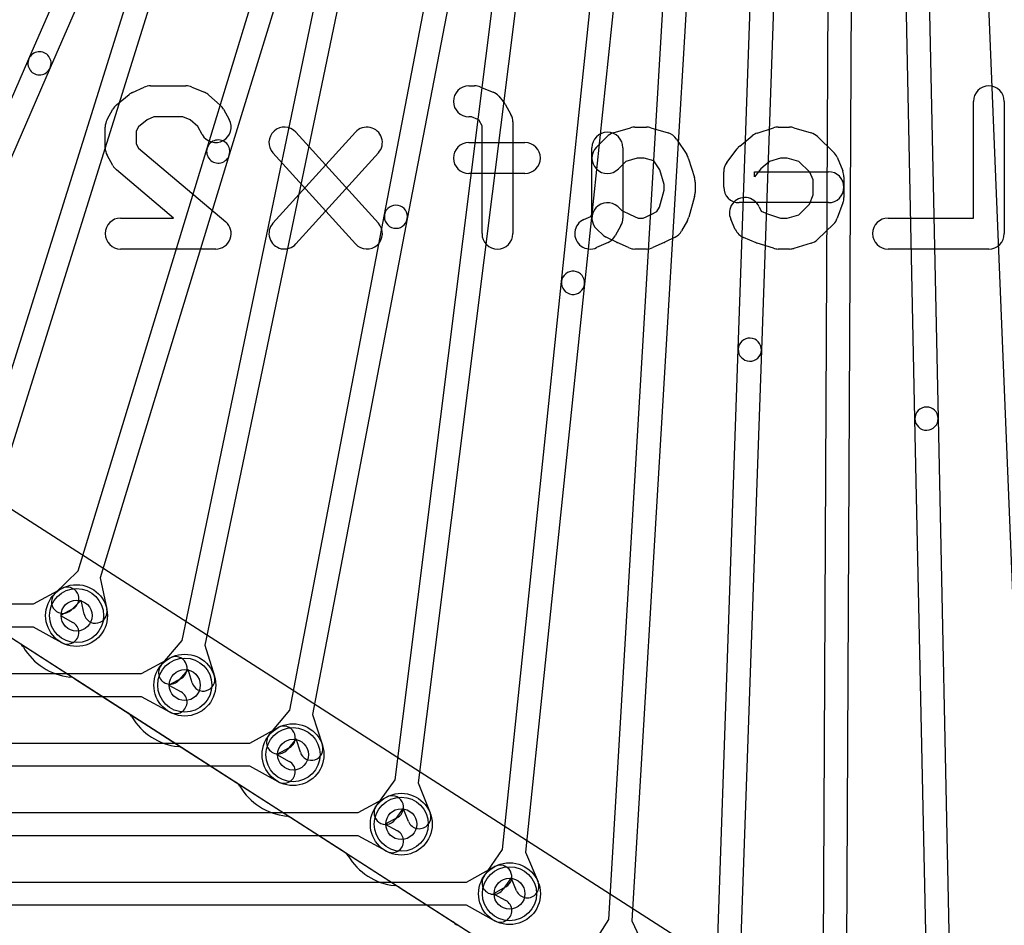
# Model space of a CAD drawing. Extents: x 0 to 47.5, y -0.5 to 20.
# Tile 6 of 8: x 33 to 39.4, y 7.1 to 13. Entities that reach past the tile are written whole.
import ezdxf

# ---------------------------------------------------------------- set-up
doc = ezdxf.new("R2010")
doc.units = 0
for name, color, linetype in [('Hole', 1, 'CONTINUOUS'), ('L1', 3, 'CONTINUOUS'), ('L2', 3, 'CONTINUOUS'), ('L3', 3, 'CONTINUOUS'), ('L4', 3, 'CONTINUOUS'), ('PartsSilk-B', 221, 'CONTINUOUS'), ('Resist-A', 2, 'CONTINUOUS'), ('Resist-B', 2, 'CONTINUOUS'), ('Silk-B', 140, 'CONTINUOUS')]:
    doc.layers.add(name, color=color, linetype=linetype)

msp = doc.modelspace()

# ---------------------------------------------------------------- linework, layer by layer
at = {"layer": 'Hole'}
for centre in [(33.4, 9.1), (34.1, 8.65), (34.8, 8.2), (35.5, 7.75), (36.2, 7.3)]:
    msp.add_circle(centre, 0.1, dxfattribs=at)
at = {"layer": 'L1'}
for p, q in [((45.50046, 1.73727), (28.69418, 12.5413)), ((33.1208, 9.175), (33.30383, 9.27536)), ((8.2792, 9.175), (33.1208, 9.175)), ((33.37595, 9.14384), (33.296, 9.1)), ((33.296, 9.1), (33.37595, 9.05616)), ((33.1208, 9.025), (8.2792, 9.025)), ((33.30383, 8.92464), (33.1208, 9.025)), ((33.8208, 8.725), (34.00383, 8.82536)), ((8.9792, 8.725), (33.8208, 8.725)), ((34.07595, 8.69384), (33.996, 8.65)), ((33.996, 8.65), (34.07595, 8.60616)), ((33.8208, 8.575), (8.9792, 8.575)), ((34.00383, 8.47464), (33.8208, 8.575)), ((34.5208, 8.275), (34.70383, 8.37536)), ((9.6792, 8.275), (34.5208, 8.275)), ((34.77595, 8.24384), (34.696, 8.2)), ((34.696, 8.2), (34.77595, 8.15616)), ((34.5208, 8.125), (9.6792, 8.125)), ((34.70383, 8.02464), (34.5208, 8.125)), ((35.2208, 7.825), (35.40383, 7.92536)), ((10.3792, 7.825), (35.2208, 7.825)), ((35.47595, 7.79384), (35.396, 7.75)), ((35.396, 7.75), (35.47595, 7.70616)), ((35.2208, 7.675), (10.3792, 7.675)), ((35.40383, 7.57464), (35.2208, 7.675)), ((35.9208, 7.375), (36.10383, 7.47536)), ((11.0792, 7.375), (35.9208, 7.375)), ((36.17595, 7.34384), (36.096, 7.3)), ((36.096, 7.3), (36.17595, 7.25616)), ((35.9208, 7.225), (11.0792, 7.225)), ((36.10383, 7.12464), (35.9208, 7.225))]:
    msp.add_line(p, q, dxfattribs=at)
for centre in [(33.4, 9.1), (34.1, 8.65), (34.8, 8.2), (35.5, 7.75), (36.2, 7.3)]:
    msp.add_circle(centre, 0.2, dxfattribs=at)
for centre, start, end in [((33.33989, 9.2096), -61.261501, 118.737236), ((33.33989, 8.9904), -118.738499, 61.262764), ((34.03989, 8.7596), -61.261501, 118.737236), ((34.03989, 8.5404), -118.738499, 61.262764), ((34.73989, 8.3096), -61.261501, 118.737236), ((34.73989, 8.0904), -118.738499, 61.262764), ((35.43989, 7.8596), -61.261501, 118.737236), ((35.43989, 7.6404), -118.738499, 61.262764), ((36.13989, 7.4096), -61.261501, 118.737236), ((36.13989, 7.1904), -118.738499, 61.262764)]:
    msp.add_arc(centre, 0.075, start, end, dxfattribs=at)
at = {"layer": 'L2'}
for p, q in [((32.71181, 9.83885), (34.55482, 15.72748)), ((34.69798, 15.68269), (32.85497, 9.79405)), ((34.08344, 8.93862), (35.49228, 15.71015)), ((35.63914, 15.6796), (34.2303, 8.90807)), ((35.46042, 8.03638), (36.42396, 15.69878)), ((36.57278, 15.68007), (35.60925, 8.01768)), ((36.8417, 7.13317), (37.35057, 15.69137)), ((37.50031, 15.68248), (36.99144, 7.12425)), ((38.22638, 6.22956), (38.27296, 15.68657)), ((38.42296, 15.68582), (38.37638, 6.22883)), ((39.6137, 5.32592), (39.1919, 15.68348)), ((33.9479, 8.77986), (34.08344, 8.93862)), ((34.2303, 8.90807), (34.29128, 8.70842)), ((34.12119, 8.75181), (34.06198, 8.68246)), ((34.14782, 8.6646), (34.12119, 8.75181)), ((33.38916, 8.69083), (34.43227, 8.02026)), ((35.338, 7.86728), (35.46042, 8.03638)), ((35.60925, 8.01768), (35.686, 7.82352)), ((35.51298, 7.85318), (35.4595, 7.77932)), ((35.5465, 7.76838), (35.51298, 7.85318)), ((34.78916, 7.79083), (35.83227, 7.12026)), ((36.73065, 6.9564), (36.8417, 7.13317)), ((36.99144, 7.12425), (37.08077, 6.93558))]:
    msp.add_line(p, q, dxfattribs=at)
for centre in [(34.1, 8.65), (35.5, 7.75)]:
    msp.add_circle(centre, 0.2, dxfattribs=at)
for centre, radius, start, end in [((32.99173, 8.85719), 0.07498, 30.734423, 57.267988), ((33.40001, 9.1), 0.40005, -149.25829, -96.282779), ((34.00494, 8.73116), 0.075, 139.509737, -40.488436), ((33.34862, 8.62777), 0.07497, 57.263855, 84.173813), ((34.21955, 8.68651), 0.075, -163.014656, 16.983546), ((34.39173, 7.95719), 0.07498, 30.734423, 57.267988), ((34.80001, 8.2), 0.40005, -149.25829, -96.282779), ((35.39875, 7.8233), 0.075, 144.097318, -35.903757), ((34.74862, 7.72777), 0.07497, 57.263855, 84.173813), ((35.61625, 7.79595), 0.075, -158.432658, 21.569459), ((35.79173, 7.05719), 0.07498, 30.734423, 57.267988)]:
    msp.add_arc(centre, radius, start, end, dxfattribs=at)
at = {"layer": 'L3'}
for p, q in [((33.09162, 12.70387), (34.14854, 15.13939)), ((34.28614, 15.07968), (33.22922, 12.64415)), ((37.67927, 10.82381), (37.82444, 14.98519)), ((37.97435, 14.97995), (37.82917, 10.81859)), ((38.82239, 10.37312), (38.72524, 14.9879)), ((38.8752, 14.99106), (38.97235, 10.37628)), ((35.39184, 11.69524), (36.00855, 14.92103)), ((36.53616, 11.26128), (36.92005, 14.95622)), ((37.06924, 14.94072), (36.68536, 11.24578)), ((34.24443, 12.12489), (35.08474, 14.87923)), ((36.15588, 14.89287), (35.53918, 11.66708)), ((35.22821, 14.83546), (34.38791, 12.08111)), ((32.04235, 10.28598), (33.09162, 12.70387)), ((33.22922, 12.64415), (32.17995, 10.22626)), ((33.40973, 9.38892), (34.24443, 12.12489)), ((34.38791, 12.08111), (33.55321, 9.34515)), ((34.77876, 8.48832), (35.39184, 11.69524)), ((35.53918, 11.66708), (34.92609, 8.46014)), ((36.15425, 7.58544), (36.53616, 11.26128)), ((36.68536, 11.24578), (36.30345, 7.56997)), ((37.53478, 6.68167), (37.67927, 10.82381)), ((37.82917, 10.81859), (37.68468, 6.67642)), ((38.91914, 5.77757), (38.82239, 10.37312)), ((38.97235, 10.37628), (39.0691, 5.78072)), ((33.26033, 9.24315), (33.40973, 9.38892)), ((33.55321, 9.34515), (33.59579, 9.1408)), ((33.43035, 9.19947), (33.36509, 9.13579)), ((33.44895, 9.1102), (33.43035, 9.19947)), ((32.68916, 9.14083), (33.73227, 8.47026)), ((34.64581, 8.32738), (34.77876, 8.48832)), ((34.92609, 8.46014), (34.9903, 8.26152)), ((34.81953, 8.30215), (34.76145, 8.23184)), ((34.84758, 8.21538), (34.81953, 8.30215)), ((34.08916, 8.24083), (35.13227, 7.57026)), ((36.03551, 7.41376), (36.15425, 7.58544)), ((36.30345, 7.56997), (36.38437, 7.37752)), ((36.21074, 7.40344), (36.15887, 7.32844)), ((36.24609, 7.31938), (36.21074, 7.40344)), ((35.48916, 7.34083), (36.53227, 6.67026))]:
    msp.add_line(p, q, dxfattribs=at)
for centre in [(33.4, 9.1), (34.8, 8.2), (36.2, 7.3)]:
    msp.add_circle(centre, 0.2, dxfattribs=at)
for centre, radius, start, end in [((33.16042, 12.67401), 0.075, -23.461404, 156.540966), ((33.16042, 12.67401), 0.075, 156.538596, -23.459147), ((34.31617, 12.103), 0.075, -16.968501, 163.033843), ((34.31617, 12.103), 0.075, 163.031499, -16.966203), ((35.46551, 11.68116), 0.075, -10.820032, 169.177082), ((35.46551, 11.68116), 0.075, 169.179968, -10.823094), ((36.61076, 11.25353), 0.075, -5.931034, 174.068421), ((36.61076, 11.25353), 0.075, 174.068966, -5.931529), ((37.75422, 10.8212), 0.075, -1.994417, 178.002223), ((37.75422, 10.8212), 0.075, 178.005583, -1.997961), ((38.89737, 10.3747), 0.075, 1.207174, -178.793896), ((38.89737, 10.3747), 0.075, -178.792826, 1.206008), ((33.31271, 9.18947), 0.075, 134.297749, -45.703809), ((33.52237, 9.1255), 0.075, -168.228595, 11.769827), ((33.69173, 8.4072), 0.07497, 30.738328, 57.263855), ((33.69208, 8.40663), 0.07497, 30.022632, 31.249499), ((34.10001, 8.65), 0.40005, -149.030349, -96.282779), ((34.70363, 8.27961), 0.075, 140.437003, -39.559078), ((34.04862, 8.17777), 0.07497, 57.263855, 84.173813), ((34.91894, 8.23845), 0.075, -162.08448, 17.913572), ((35.09173, 7.50719), 0.07498, 30.734423, 57.267988), ((35.50001, 7.75), 0.40005, -149.25829, -96.282779), ((36.09719, 7.3711), 0.075, 145.330939, -34.668768), ((35.44862, 7.27777), 0.07497, 57.263855, 84.173813), ((36.31523, 7.34845), 0.075, -157.19562, 22.804883)]:
    msp.add_arc(centre, radius, start, end, dxfattribs=at)
at = {"layer": 'L4'}
for p, q in [((26.91337, 12.85384), (44.59266, 1.48858)), ((44.95608, 2.08723), (28.69418, 12.5413))]:
    msp.add_line(p, q, dxfattribs=at)
for centre in [(33.4, 9.1), (34.1, 8.65), (34.8, 8.2), (35.5, 7.75), (36.2, 7.3)]:
    msp.add_circle(centre, 0.2, dxfattribs=at)
at = {"layer": 'PartsSilk-B'}
for p, q in [((33.76266, 12.48563), (33.83674, 12.51897)), ((33.87778, 12.52778), (34.10741, 12.52778)), ((34.14528, 12.52033), (34.22676, 12.48699)), ((35.93704, 12.52778), (35.97407, 12.52778)), ((36.01194, 12.52033), (36.09343, 12.48699)), ((33.6589, 12.40518), (33.74038, 12.47184)), ((34.25578, 12.46877), (34.32985, 12.40211)), ((36.1303, 12.46088), (36.15993, 12.42755)), ((39.2, 11.67222), (39.2, 12.42778)), ((39.4, 12.42778), (39.4, 11.57222)), ((33.59777, 12.30967), (33.6348, 12.37634)), ((34.35038, 12.37635), (34.38742, 12.30968)), ((36.17261, 12.40967), (36.20964, 12.343)), ((33.85679, 12.30867), (33.80035, 12.2625)), ((33.89925, 12.32778), (33.85679, 12.30867)), ((34.08774, 12.32778), (33.89925, 12.32778)), ((34.13492, 12.30847), (34.08774, 12.32778)), ((34.18365, 12.26462), (34.13492, 12.30847)), ((35.9544, 12.32778), (35.93704, 12.32778)), ((35.99623, 12.31067), (35.9544, 12.32778)), ((36.00312, 12.30291), (35.99623, 12.31067)), ((36.02222, 12.26853), (36.00312, 12.30291)), ((36.22222, 12.29444), (36.22222, 11.57222)), ((33.58519, 12.12778), (33.58519, 12.26111)), ((33.80035, 12.2625), (33.78519, 12.2352)), ((33.78519, 12.2352), (33.78519, 12.15369)), ((34.21258, 12.21254), (34.18365, 12.26462)), ((34.67032, 11.63935), (35.20366, 12.22824)), ((34.81856, 12.22824), (35.3519, 11.63935)), ((36.02222, 11.57222), (36.02222, 12.26853)), ((36.87127, 12.22356), (36.98238, 12.25689)), ((37.01111, 12.26111), (37.08519, 12.26111)), ((37.11392, 12.25689), (37.22503, 12.22356)), ((37.80273, 12.22298), (37.90644, 12.25631)), ((37.93704, 12.26111), (38.01111, 12.26111)), ((38.03984, 12.25689), (38.15095, 12.22356)), ((36.76262, 12.13182), (36.82929, 12.19849)), ((37.27951, 12.18325), (37.34617, 12.08325)), ((37.68852, 12.1385), (37.77, 12.20517)), ((38.19163, 12.19977), (38.29534, 12.09977)), ((33.78519, 12.15369), (33.80077, 12.12564)), ((33.80077, 12.12564), (34.36459, 11.64856)), ((35.93704, 12.16111), (36.3, 12.16111)), ((36.73333, 11.69813), (36.73333, 12.12778)), ((36.93333, 12.12778), (36.93333, 11.67222)), ((37.60519, 12.03222), (37.67185, 12.12111)), ((33.6348, 12.01255), (33.59777, 12.07922)), ((35.20366, 11.50509), (34.67032, 12.09398)), ((35.3519, 12.09398), (34.81856, 11.50509)), ((36.95288, 12.03924), (36.90404, 11.9904)), ((37.02579, 12.06111), (36.95288, 12.03924)), ((37.07051, 12.06111), (37.02579, 12.06111)), ((37.13307, 12.04235), (37.07051, 12.06111)), ((37.17155, 11.98462), (37.13307, 12.04235)), ((37.35866, 12.05678), (37.3957, 11.93456)), ((37.88198, 12.03838), (37.82457, 11.9914)), ((37.95271, 12.06111), (37.88198, 12.03838)), ((37.99643, 12.06111), (37.95271, 12.06111)), ((38.07026, 12.03896), (37.99643, 12.06111)), ((38.14159, 11.97019), (38.07026, 12.03896)), ((38.31824, 12.06623), (38.35527, 11.97734)), ((34.02701, 11.67222), (33.65763, 11.98477)), ((37.2, 11.89074), (37.17155, 11.98462)), ((37.58519, 11.87222), (37.58519, 11.97222)), ((37.82457, 11.9914), (37.78519, 11.93889)), ((37.78519, 11.93889), (37.78519, 11.97222)), ((37.78519, 11.97222), (38.26296, 11.97222)), ((36.3, 11.96111), (35.93704, 11.96111)), ((38.16296, 11.91889), (38.14159, 11.97019)), ((38.16296, 11.82348), (38.16296, 11.91889)), ((38.36296, 11.93889), (38.36296, 11.80556)), ((37.16978, 11.74375), (37.2, 11.85252)), ((37.2, 11.85252), (37.2, 11.89074)), ((37.4, 11.90556), (37.4, 11.83889)), ((37.39635, 11.81212), (37.35931, 11.67879)), ((38.14008, 11.7617), (38.16296, 11.82348)), ((36.90022, 11.74656), (36.9272, 11.72228)), ((36.9272, 11.72228), (36.97994, 11.69591)), ((37.15353, 11.7145), (37.16978, 11.74375)), ((38.26296, 11.77222), (37.68519, 11.77222)), ((37.8136, 11.74617), (37.82691, 11.71623)), ((38.07026, 11.69437), (38.14008, 11.7617)), ((38.35674, 11.77083), (38.31971, 11.67083)), ((33.68519, 11.67222), (34.02701, 11.67222)), ((36.68118, 11.66341), (36.725, 11.68313)), ((36.725, 11.68313), (36.73333, 11.69813)), ((36.97994, 11.69591), (37.03258, 11.67222)), ((37.03258, 11.67222), (37.06372, 11.67222)), ((37.06372, 11.67222), (37.11636, 11.69591)), ((37.11636, 11.69591), (37.15353, 11.7145)), ((37.35038, 11.657), (37.31335, 11.59033)), ((37.66047, 11.59828), (37.63084, 11.66495)), ((37.82691, 11.71623), (37.86761, 11.69958)), ((37.86761, 11.69958), (37.95272, 11.67222)), ((37.95272, 11.67222), (37.99643, 11.67222)), ((37.99643, 11.67222), (38.07026, 11.69437)), ((38.64815, 11.67222), (39.2, 11.67222)), ((36.80348, 11.56455), (36.76644, 11.59788)), ((36.92075, 11.62366), (36.88372, 11.557)), ((38.29534, 11.63357), (38.19163, 11.53357)), ((36.89232, 11.51611), (36.82565, 11.54944)), ((37.27065, 11.54944), (37.20398, 11.51611)), ((37.79547, 11.513), (37.71399, 11.54633)), ((34.3, 11.47222), (33.68519, 11.47222)), ((36.83734, 11.51437), (36.76326, 11.48103)), ((36.97006, 11.48103), (36.89599, 11.51437)), ((37.08519, 11.47222), (37.01111, 11.47222)), ((37.20031, 11.51437), (37.12624, 11.48103)), ((37.90644, 11.47702), (37.80273, 11.51036)), ((38.01111, 11.47222), (37.93704, 11.47222)), ((38.15096, 11.50978), (38.03985, 11.47644)), ((39.3, 11.47222), (38.64815, 11.47222))]:
    msp.add_line(p, q, dxfattribs=at)
for centre, start, end in [((33.8037, 12.39444), 114.230097, 129.286182), ((33.87778, 12.42778), 90, 114.230097), ((34.10741, 12.42778), 67.746396, 90), ((34.18889, 12.39444), 48.015769, 67.746396), ((35.93704, 12.42778), 90, -90), ((35.97407, 12.42778), 67.746396, 90), ((36.05556, 12.39444), 41.635443, 67.74906), ((39.3, 12.42778), 0, 180), ((36.08519, 12.36111), 29.051265, 41.63674), ((33.72222, 12.32778), 129.286182, 150.948735), ((34.26296, 12.32778), 29.056274, 48.015769), ((33.68519, 12.26111), 150.948735, 180), ((34.3, 12.26111), -150.943726, 29.055334), ((36.12222, 12.29444), 0, 29.048766), ((34.74444, 12.16111), 42.166931, -137.833808), ((35.27778, 12.16111), -42.166931, 137.833808), ((36.83333, 12.12778), 0, 180), ((37.01111, 12.16111), 90, 106.697825), ((37.08519, 12.16111), 73.302951, 90), ((37.93704, 12.16111), 90, 107.816206), ((38.01111, 12.16111), 73.302951, 90), ((36.9, 12.12778), 106.697049, 135), ((37.1963, 12.12778), 33.688478, 73.302175), ((37.83333, 12.12778), 107.818889, 129.291321), ((38.12222, 12.12778), 46.045309, 73.302175), ((33.68519, 12.12778), 180, -150.948735), ((35.93704, 12.06111), 90, -90), ((36.3, 12.06111), -90, 90), ((36.83333, 12.06111), 135, -45), ((37.75185, 12.06111), 129.294244, 143.133196), ((38.22593, 12.02778), 22.613254, 46.043365), ((37.26296, 12.02778), 16.858399, 33.687423), ((33.72222, 12.06111), -150.948735, -130.234003), ((37.68519, 11.97222), 143.130102, 180), ((38.26296, 11.87222), -90, 90), ((38.26296, 11.93889), 0, 22.615746), ((37.3, 11.90556), 0, 16.85996), ((37.68519, 11.87222), 180, -90), ((37.3, 11.83889), -15.527485, 0), ((37.72222, 11.70556), 23.960744, -156.038308), ((38.26296, 11.80556), -20.321346, 0), ((36.83333, 11.67222), 48.019601, -131.982084), ((33.68519, 11.57222), 90, -90), ((36.72222, 11.57222), 114.230097, -65.769682), ((36.83333, 11.67222), -29.051265, 0), ((37.26296, 11.70556), -29.051265, -15.525662), ((38.22593, 11.70556), -46.045309, -20.319591), ((38.64815, 11.57222), 90, -90), ((34.3, 11.57222), -90, 49.763686), ((34.74444, 11.57222), 137.833069, -42.166192), ((35.27778, 11.57222), -137.833069, 42.166192), ((37.22593, 11.63889), -63.437511, -29.048766), ((37.75185, 11.63889), -156.039256, -112.247381), ((36.12222, 11.57222), 180, 0), ((36.87037, 11.63889), -131.980399, -116.561613), ((36.7963, 11.60556), -65.769903, -29.052415), ((38.12222, 11.60556), -73.297463, -46.043365), ((39.3, 11.57222), -90, 0), ((36.93704, 11.60556), -116.562489, -114.233213), ((37.01111, 11.57222), -114.235321, -90), ((37.08519, 11.57222), -90, -65.766787), ((37.15926, 11.60556), -65.764679, -63.438387), ((37.83333, 11.60556), -112.246131, -107.821214), ((37.93704, 11.57222), -107.818889, -90), ((38.01111, 11.57222), -90, -73.297444)]:
    msp.add_arc(centre, 0.1, start, end, dxfattribs=at)
at = {"layer": 'Resist-A'}
for centre in [(33.4, 9.1), (34.1, 8.65), (34.8, 8.2), (35.5, 7.75), (36.2, 7.3)]:
    msp.add_circle(centre, 0.175, dxfattribs=at)
at = {"layer": 'Resist-B'}
for centre in [(33.4, 9.1), (34.1, 8.65), (34.8, 8.2), (35.5, 7.75), (36.2, 7.3)]:
    msp.add_circle(centre, 0.175, dxfattribs=at)
at = {"layer": 'Silk-B'}
for p, q in [((33.76266, 12.48563), (33.83674, 12.51897)), ((33.87778, 12.52778), (34.10741, 12.52778)), ((34.14528, 12.52033), (34.22676, 12.48699)), ((35.93704, 12.52778), (35.97407, 12.52778)), ((36.01194, 12.52033), (36.09343, 12.48699)), ((33.6589, 12.40518), (33.74038, 12.47184)), ((34.25578, 12.46877), (34.32985, 12.40211)), ((36.1303, 12.46088), (36.15993, 12.42755)), ((39.2, 11.67222), (39.2, 12.42778)), ((39.4, 12.42778), (39.4, 11.57222)), ((33.59777, 12.30967), (33.6348, 12.37634)), ((34.35038, 12.37635), (34.38742, 12.30968)), ((36.17261, 12.40967), (36.20964, 12.343)), ((33.85679, 12.30867), (33.80035, 12.2625)), ((33.89925, 12.32778), (33.85679, 12.30867)), ((34.08774, 12.32778), (33.89925, 12.32778)), ((34.13492, 12.30847), (34.08774, 12.32778)), ((34.18365, 12.26462), (34.13492, 12.30847)), ((35.9544, 12.32778), (35.93704, 12.32778)), ((35.99623, 12.31067), (35.9544, 12.32778)), ((36.00312, 12.30291), (35.99623, 12.31067)), ((36.02222, 12.26853), (36.00312, 12.30291)), ((36.22222, 12.29444), (36.22222, 11.57222)), ((33.58519, 12.12778), (33.58519, 12.26111)), ((33.80035, 12.2625), (33.78519, 12.2352)), ((33.78519, 12.2352), (33.78519, 12.15369)), ((34.21258, 12.21254), (34.18365, 12.26462)), ((34.67032, 11.63935), (35.20366, 12.22824)), ((34.81856, 12.22824), (35.3519, 11.63935)), ((36.02222, 11.57222), (36.02222, 12.26853)), ((36.87127, 12.22356), (36.98238, 12.25689)), ((37.01111, 12.26111), (37.08519, 12.26111)), ((37.11392, 12.25689), (37.22503, 12.22356)), ((37.80273, 12.22298), (37.90644, 12.25631)), ((37.93704, 12.26111), (38.01111, 12.26111)), ((38.03984, 12.25689), (38.15095, 12.22356)), ((36.76262, 12.13182), (36.82929, 12.19849)), ((37.27951, 12.18325), (37.34617, 12.08325)), ((37.68852, 12.1385), (37.77, 12.20517)), ((38.19163, 12.19977), (38.29534, 12.09977)), ((33.78519, 12.15369), (33.80077, 12.12564)), ((33.80077, 12.12564), (34.36459, 11.64856)), ((35.93704, 12.16111), (36.3, 12.16111)), ((36.73333, 11.69813), (36.73333, 12.12778)), ((36.93333, 12.12778), (36.93333, 11.67222)), ((37.60519, 12.03222), (37.67185, 12.12111)), ((33.6348, 12.01255), (33.59777, 12.07922)), ((35.20366, 11.50509), (34.67032, 12.09398)), ((35.3519, 12.09398), (34.81856, 11.50509)), ((36.95288, 12.03924), (36.90404, 11.9904)), ((37.02579, 12.06111), (36.95288, 12.03924)), ((37.07051, 12.06111), (37.02579, 12.06111)), ((37.13307, 12.04235), (37.07051, 12.06111)), ((37.17155, 11.98462), (37.13307, 12.04235)), ((37.35866, 12.05678), (37.3957, 11.93456)), ((37.88198, 12.03838), (37.82457, 11.9914)), ((37.95271, 12.06111), (37.88198, 12.03838)), ((37.99643, 12.06111), (37.95271, 12.06111)), ((38.07026, 12.03896), (37.99643, 12.06111)), ((38.14159, 11.97019), (38.07026, 12.03896)), ((38.31824, 12.06623), (38.35527, 11.97734)), ((34.02701, 11.67222), (33.65763, 11.98477)), ((37.2, 11.89074), (37.17155, 11.98462)), ((37.58519, 11.87222), (37.58519, 11.97222)), ((37.82457, 11.9914), (37.78519, 11.93889)), ((37.78519, 11.93889), (37.78519, 11.97222)), ((37.78519, 11.97222), (38.26296, 11.97222)), ((36.3, 11.96111), (35.93704, 11.96111)), ((38.16296, 11.91889), (38.14159, 11.97019)), ((38.16296, 11.82348), (38.16296, 11.91889)), ((38.36296, 11.93889), (38.36296, 11.80556)), ((37.16978, 11.74375), (37.2, 11.85252)), ((37.2, 11.85252), (37.2, 11.89074)), ((37.4, 11.90556), (37.4, 11.83889)), ((37.39635, 11.81212), (37.35931, 11.67879)), ((38.14008, 11.7617), (38.16296, 11.82348)), ((36.90022, 11.74656), (36.9272, 11.72228)), ((36.9272, 11.72228), (36.97994, 11.69591)), ((37.15353, 11.7145), (37.16978, 11.74375)), ((38.26296, 11.77222), (37.68519, 11.77222)), ((37.8136, 11.74617), (37.82691, 11.71623)), ((38.07026, 11.69437), (38.14008, 11.7617)), ((38.35674, 11.77083), (38.31971, 11.67083)), ((33.68519, 11.67222), (34.02701, 11.67222)), ((36.68118, 11.66341), (36.725, 11.68313)), ((36.725, 11.68313), (36.73333, 11.69813)), ((36.97994, 11.69591), (37.03258, 11.67222)), ((37.03258, 11.67222), (37.06372, 11.67222)), ((37.06372, 11.67222), (37.11636, 11.69591)), ((37.11636, 11.69591), (37.15353, 11.7145)), ((37.35038, 11.657), (37.31335, 11.59033)), ((37.66047, 11.59828), (37.63084, 11.66495)), ((37.82691, 11.71623), (37.86761, 11.69958)), ((37.86761, 11.69958), (37.95272, 11.67222)), ((37.95272, 11.67222), (37.99643, 11.67222)), ((37.99643, 11.67222), (38.07026, 11.69437)), ((38.64815, 11.67222), (39.2, 11.67222)), ((36.80348, 11.56455), (36.76644, 11.59788)), ((36.92075, 11.62366), (36.88372, 11.557)), ((38.29534, 11.63357), (38.19163, 11.53357)), ((36.89232, 11.51611), (36.82565, 11.54944)), ((37.27065, 11.54944), (37.20398, 11.51611)), ((37.79547, 11.513), (37.71399, 11.54633)), ((34.3, 11.47222), (33.68519, 11.47222)), ((36.83734, 11.51437), (36.76326, 11.48103)), ((36.97006, 11.48103), (36.89599, 11.51437)), ((37.08519, 11.47222), (37.01111, 11.47222)), ((37.20031, 11.51437), (37.12624, 11.48103)), ((37.90644, 11.47702), (37.80273, 11.51036)), ((38.01111, 11.47222), (37.93704, 11.47222)), ((38.15096, 11.50978), (38.03985, 11.47644)), ((39.3, 11.47222), (38.64815, 11.47222))]:
    msp.add_line(p, q, dxfattribs=at)
for centre, start, end in [((33.8037, 12.39444), 114.230097, 129.286182), ((33.87778, 12.42778), 90, 114.230097), ((34.10741, 12.42778), 67.746396, 90), ((34.18889, 12.39444), 48.015769, 67.746396), ((35.93704, 12.42778), 90, -90), ((35.97407, 12.42778), 67.746396, 90), ((36.05556, 12.39444), 41.635443, 67.74906), ((39.3, 12.42778), 0, 180), ((36.08519, 12.36111), 29.051265, 41.63674), ((33.72222, 12.32778), 129.286182, 150.948735), ((34.26296, 12.32778), 29.056274, 48.015769), ((33.68519, 12.26111), 150.948735, 180), ((34.3, 12.26111), -150.943726, 29.055334), ((36.12222, 12.29444), 0, 29.048766), ((34.74444, 12.16111), 42.166931, -137.833808), ((35.27778, 12.16111), -42.166931, 137.833808), ((36.83333, 12.12778), 0, 180), ((37.01111, 12.16111), 90, 106.697825), ((37.08519, 12.16111), 73.302951, 90), ((37.93704, 12.16111), 90, 107.816206), ((38.01111, 12.16111), 73.302951, 90), ((36.9, 12.12778), 106.697049, 135), ((37.1963, 12.12778), 33.688478, 73.302175), ((37.83333, 12.12778), 107.818889, 129.291321), ((38.12222, 12.12778), 46.045309, 73.302175), ((33.68519, 12.12778), 180, -150.948735), ((35.93704, 12.06111), 90, -90), ((36.3, 12.06111), -90, 90), ((36.83333, 12.06111), 135, -45), ((37.75185, 12.06111), 129.294244, 143.133196), ((38.22593, 12.02778), 22.613254, 46.043365), ((37.26296, 12.02778), 16.858399, 33.687423), ((33.72222, 12.06111), -150.948735, -130.234003), ((37.68519, 11.97222), 143.130102, 180), ((38.26296, 11.87222), -90, 90), ((38.26296, 11.93889), 0, 22.615746), ((37.3, 11.90556), 0, 16.85996), ((37.68519, 11.87222), 180, -90), ((37.3, 11.83889), -15.527485, 0), ((37.72222, 11.70556), 23.960744, -156.038308), ((38.26296, 11.80556), -20.321346, 0), ((36.83333, 11.67222), 48.019601, -131.982084), ((33.68519, 11.57222), 90, -90), ((36.72222, 11.57222), 114.230097, -65.769682), ((36.83333, 11.67222), -29.051265, 0), ((37.26296, 11.70556), -29.051265, -15.525662), ((38.22593, 11.70556), -46.045309, -20.319591), ((38.64815, 11.57222), 90, -90), ((34.3, 11.57222), -90, 49.763686), ((34.74444, 11.57222), 137.833069, -42.166192), ((35.27778, 11.57222), -137.833069, 42.166192), ((37.22593, 11.63889), -63.437511, -29.048766), ((37.75185, 11.63889), -156.039256, -112.247381), ((36.12222, 11.57222), 180, 0), ((36.87037, 11.63889), -131.980399, -116.561613), ((36.7963, 11.60556), -65.769903, -29.052415), ((38.12222, 11.60556), -73.297463, -46.043365), ((39.3, 11.57222), -90, 0), ((36.93704, 11.60556), -116.562489, -114.233213), ((37.01111, 11.57222), -114.235321, -90), ((37.08519, 11.57222), -90, -65.766787), ((37.15926, 11.60556), -65.764679, -63.438387), ((37.83333, 11.60556), -112.246131, -107.821214), ((37.93704, 11.57222), -107.818889, -90), ((38.01111, 11.57222), -90, -73.297444)]:
    msp.add_arc(centre, 0.1, start, end, dxfattribs=at)

doc.saveas('drawing.dxf')
